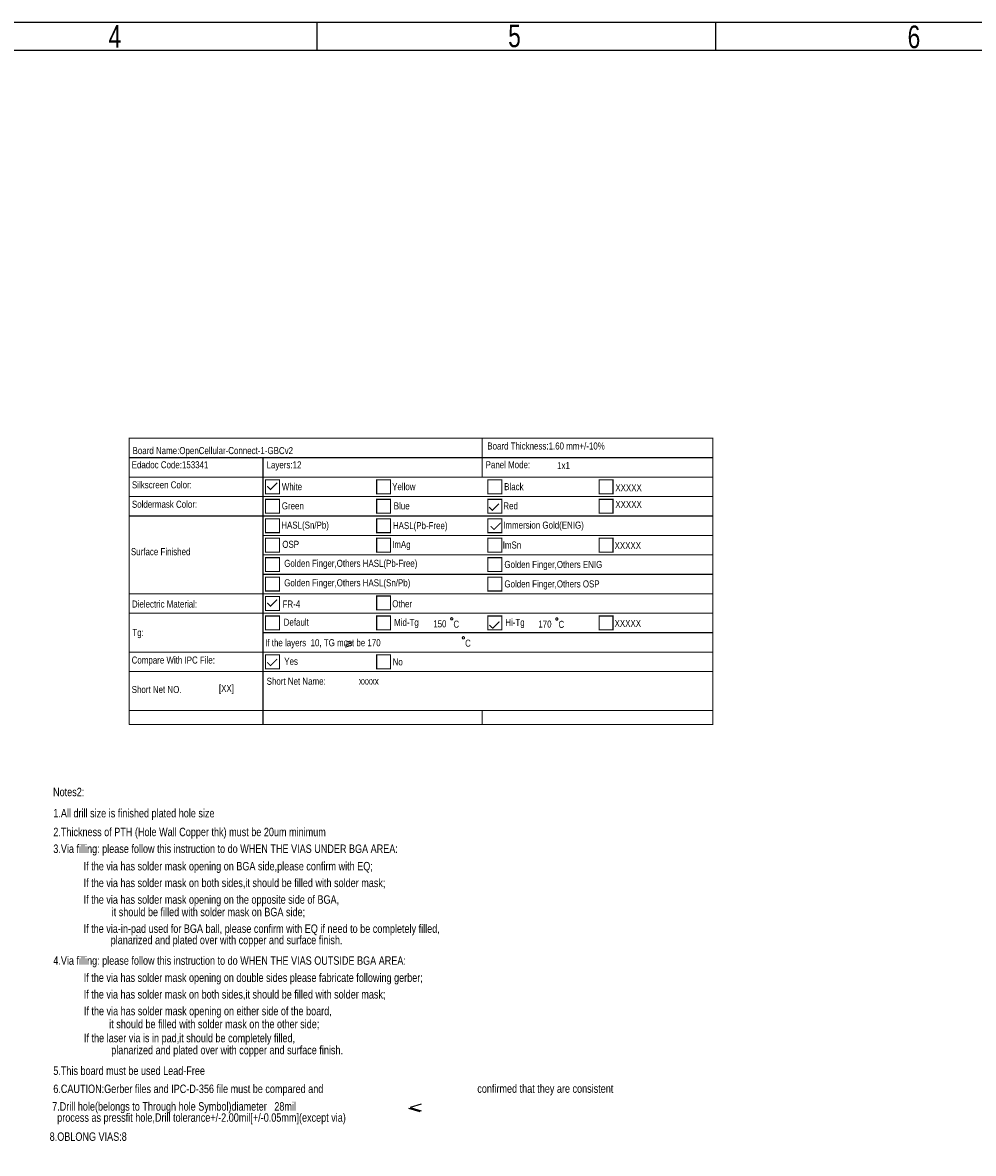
# Model space of a CAD drawing. Extents: x -53 to 531, y -106 to 304.
# Tile 64 of 65: x 186 to 357, y 100 to 304. Entities that reach past the tile are written whole.
import ezdxf

# ---------------------------------------------------------------- set-up
doc = ezdxf.new("R2010")
doc.units = 0
doc.layers.add('BOARD_GEOMETRY_DIMENSION', color=2, linetype='CONTINUOUS')
doc.layers.add('BOARD_GEOMETRY_SILKSCREEN_TOP', color=1, linetype='CONTINUOUS')

msp = doc.modelspace()

# ---------------------------------------------------------------- linework, layer by layer
at = {"layer": 'BOARD_GEOMETRY_DIMENSION'}
for points in [[(-52.793138, -106.154474), (531.20671, -106.154474), (531.20671, 303.845722), (-52.793138, 303.845722), (-52.793138, -106.154474)], [(239.206786, 303.845468), (239.206786, 298.845478)], [(310.956706, 298.845478), (310.956706, 303.845468)], [(526.20672, 298.845478), (-47.793148, 298.845478)], [(257.742182, 107.832652), (255.742186, 108.4326)], [(257.94208, 109.2327), (255.942084, 108.632498), (257.94208, 108.03255)]]:
    msp.add_lwpolyline(points, dxfattribs=at)
for points, const_width in [([(310.411622, 180.074316), (205.411578, 180.074316), (205.411578, 229.074218), (310.411622, 229.074218), (310.411622, 180.074316)], 0.199898), ([(268.911578, 229.074218), (268.911578, 225.574098)], 0.199898), ([(205.411578, 225.574098), (310.411622, 225.574098)], 0.199898), ([(229.5017, 225.574098), (229.5017, 222.074232)], 0.199898), ([(268.911578, 225.574098), (268.911578, 222.074232)], 0.199898), ([(205.411578, 222.074232), (310.411622, 222.074232)], 0.199898), ([(229.5017, 215.074246), (229.5017, 222.074232)], 0.199898), ([(229.951534, 219.074238), (232.451656, 219.074238), (232.451656, 221.574106), (229.951534, 221.574106), (229.951534, 219.074238)], 0.199898), ([(230.251508, 220.434154), (230.85171, 219.834206), (232.051606, 221.034102)], 0.199898), ([(249.951494, 219.074238), (252.451616, 219.074238), (252.451616, 221.574106), (249.951494, 221.574106), (249.951494, 219.074238)], 0.199898), ([(269.951708, 219.074238), (272.451576, 219.074238), (272.451576, 221.574106), (269.951708, 221.574106), (269.951708, 219.074238)], 0.199898), ([(289.951668, 219.074238), (292.451536, 219.074238), (292.451536, 221.574106), (289.951668, 221.574106), (289.951668, 219.074238)], 0.199898), ([(205.411578, 218.574112), (310.411622, 218.574112)], 0.199898), ([(229.951534, 215.574118), (232.451656, 215.574118), (232.451656, 218.07424), (229.951534, 218.07424), (229.951534, 215.574118)], 0.199898), ([(249.951494, 215.574118), (252.451616, 215.574118), (252.451616, 218.07424), (249.951494, 218.07424), (249.951494, 215.574118)], 0.199898), ([(269.951708, 215.574118), (272.451576, 215.574118), (272.451576, 218.07424), (269.951708, 218.07424), (269.951708, 215.574118)], 0.199898), ([(289.951668, 215.574118), (292.451536, 215.574118), (292.451536, 218.07424), (289.951668, 218.07424), (289.951668, 215.574118)], 0.199898), ([(270.154908, 216.681812), (270.75511, 216.081864), (271.955006, 217.28176)], 0.199898), ([(205.411578, 215.074246), (308.281578, 215.074246)], 0.199898), ([(205.411578, 215.074246), (310.411622, 215.074246)], 0.199898), ([(229.5017, 199.49414), (229.5017, 215.074246)], 0.199898), ([(229.951534, 212.074252), (232.451656, 212.074252), (232.451656, 214.57412), (229.951534, 214.57412), (229.951534, 212.074252)], 0.199898), ([(249.951494, 212.074252), (252.451616, 212.074252), (252.451616, 214.57412), (249.951494, 214.57412), (249.951494, 212.074252)], 0.199898), ([(269.951708, 212.074252), (272.451576, 212.074252), (272.451576, 214.57412), (269.951708, 214.57412), (269.951708, 212.074252)], 0.199898), ([(270.45158, 213.23427), (271.051528, 212.634322), (272.251678, 213.834218)], 0.199898), ([(229.5017, 211.574126), (310.411622, 211.574126)], 0.199898), ([(229.951534, 208.574132), (232.451656, 208.574132), (232.451656, 211.074254), (229.951534, 211.074254), (229.951534, 208.574132)], 0.199898), ([(249.951494, 208.574132), (252.451616, 208.574132), (252.451616, 211.074254), (249.951494, 211.074254), (249.951494, 208.574132)], 0.199898), ([(269.951708, 208.574132), (272.451576, 208.574132), (272.451576, 211.074254), (269.951708, 211.074254), (269.951708, 208.574132)], 0.199898), ([(289.951668, 208.574132), (292.451536, 208.574132), (292.451536, 211.074254), (289.951668, 211.074254), (289.951668, 208.574132)], 0.199898), ([(229.5017, 208.07426), (310.411622, 208.07426)], 0.199898), ([(229.951534, 205.074266), (232.451656, 205.074266), (232.451656, 207.574134), (229.951534, 207.574134), (229.951534, 205.074266)], 0.199898), ([(269.951708, 205.074266), (272.451576, 205.074266), (272.451576, 207.574134), (269.951708, 207.574134), (269.951708, 205.074266)], 0.199898), ([(229.5017, 204.57414), (310.411622, 204.57414)], 0.199898), ([(229.951534, 201.574146), (232.451656, 201.574146), (232.451656, 204.074268), (229.951534, 204.074268), (229.951534, 201.574146)], 0.199898), ([(269.951708, 201.574146), (272.451576, 201.574146), (272.451576, 204.074268), (269.951708, 204.074268), (269.951708, 201.574146)], 0.199898), ([(205.411578, 201.074274), (310.411622, 201.074274)], 0.199898), ([(229.5017, 201.074274), (229.5017, 197.574154)], 0.199898), ([(229.951534, 198.07428), (232.451656, 198.07428), (232.451656, 200.574148), (229.951534, 200.574148), (229.951534, 198.07428)], 0.199898), ([(230.251508, 199.434196), (230.85171, 198.834248), (232.051606, 200.034144)], 0.199898), ([(249.951494, 198.174102), (252.451616, 198.174102), (252.451616, 200.674224), (249.951494, 200.674224), (249.951494, 198.174102)], 0.199898), ([(205.411578, 197.574154), (310.411622, 197.574154)], 0.199898), ([(229.5017, 194.074288), (229.5017, 197.574154)], 0.199898), ([(229.951534, 194.57416), (232.451656, 194.57416), (232.451656, 197.074282), (229.951534, 197.074282), (229.951534, 194.57416)], 0.199898), ([(249.951494, 194.57416), (252.451616, 194.57416), (252.451616, 197.074282), (249.951494, 197.074282), (249.951494, 194.57416)], 0.199898), ([(269.951708, 194.57416), (272.451576, 194.57416), (272.451576, 197.074282), (269.951708, 197.074282), (269.951708, 194.57416)], 0.199898), ([(270.231108, 195.456302), (270.83131, 194.856354), (272.031206, 196.056504)], 0.199898), ([(289.951668, 194.57416), (292.451536, 194.57416), (292.451536, 197.074282), (289.951668, 197.074282), (289.951668, 194.57416)], 0.199898), ([(229.49154, 194.074288), (310.411622, 194.074288)], 0.199898), ([(229.5017, 194.074288), (229.5017, 190.574168)], 0.199898), ([(244.311678, 192.654174), (245.511574, 192.254124), (244.311678, 191.854074)], 0.1524), ([(244.311678, 191.454278), (245.511574, 191.854074)], 0.1524), ([(205.411578, 190.574168), (310.411622, 190.574168)], 0.199898), ([(229.5017, 190.574168), (229.5017, 187.074302)], 0.199898), ([(229.951534, 187.574174), (232.451656, 187.574174), (232.451656, 190.074296), (229.951534, 190.074296), (229.951534, 187.574174)], 0.199898), ([(230.251508, 188.734192), (230.85171, 188.134244), (232.051606, 189.33414)], 0.199898), ([(249.951494, 187.574174), (252.451616, 187.574174), (252.451616, 190.074296), (249.951494, 190.074296), (249.951494, 187.574174)], 0.199898), ([(205.411578, 187.074302), (310.411622, 187.074302)], 0.199898), ([(229.5017, 187.074302), (229.5017, 180.164232)], 0.199898), ([(310.411622, 180.074316), (310.411622, 177.534316), (205.411578, 177.534316)], 0.199898), ([(205.411578, 177.534316), (205.411578, 180.074316)], 0.199898), ([(229.5017, 180.074316), (229.5017, 177.534316)], 0.199898), ([(268.911578, 180.074316), (268.911578, 177.534316)], 0.199898)]:
    msp.add_lwpolyline(points, dxfattribs=dict(at, const_width=const_width))
at = {"layer": 'BOARD_GEOMETRY_DIMENSION', "const_width": 0.199898}
for points in [[(263.651492, 196.574156, 1.00022), (263.251696, 196.574156, 0.99978), (263.651492, 196.574156)], [(282.551632, 196.534278, 1.000245), (282.151582, 196.534024, 0.999755), (282.551632, 196.534278)], [(265.751564, 193.1543, 1.000135), (265.351514, 193.154046, 0.999865), (265.751564, 193.1543)]]:
    msp.add_lwpolyline(points, format="xyb", dxfattribs=at)
at = {"layer": 'BOARD_GEOMETRY_SILKSCREEN_TOP'}
for points in [[(-52.793138, -106.154474), (531.20671, -106.154474), (531.20671, 303.845722), (-52.793138, 303.845722), (-52.793138, -106.154474)], [(239.206786, 303.845468), (239.206786, 298.845478)], [(310.956706, 298.845478), (310.956706, 303.845468)], [(526.20672, 298.845478), (-47.793148, 298.845478)]]:
    msp.add_lwpolyline(points, dxfattribs=at)

# ---------------------------------------------------------------- texts
at = {"layer": 'BOARD_GEOMETRY_DIMENSION'}
for s, height, width, p in [('4', 4.064, 0.75, (201.73188, 299.345604)), ('5', 4.064, 0.75, (273.598894, 299.428408)), ('6', 4.064, 0.75, (345.452192, 299.255688)), ('6', 4.064, 0.75, (345.452192, 299.255688)), ('Board Thickness:1.60 mm+/-10%', 1.27, 0.84, (269.846552, 227.030788)), ('Board Name:OpenCellular-Connect-1-GBCv2', 1.27, 0.84, (206.041498, 226.204272)), ('Edadoc Code:153341', 1.27, 0.84, (205.881478, 223.654112)), ('Layers:12', 1.27, 0.84, (230.146606, 223.630998)), ('Panel Mode:', 1.27, 0.84, (269.541498, 223.664272)), ('1x1', 1.27, 0.84, (282.401518, 223.514158)), ('Silkscreen Color:', 1.27, 0.84, (205.92161, 220.044264)), ('White', 1.27, 0.84, (232.881678, 219.714318)), ('Yellow', 1.27, 0.84, (252.731524, 219.714318)), ('Black', 1.27, 0.84, (272.881598, 219.714318)), ('XXXXX', 1.27, 0.84, (292.881558, 219.514166)), ('Soldermask Color:', 1.27, 0.84, (205.92161, 216.544144)), ('XXXXX', 1.27, 0.84, (292.881558, 216.514172)), ('Green', 1.27, 0.84, (232.881678, 216.254076)), ('Blue', 1.27, 0.84, (253.021592, 216.254076)), ('Red', 1.27, 0.84, (272.731484, 216.254076)), ('HASL(Sn/Pb)', 1.27, 0.84, (232.791508, 212.794088)), ('HASL(Pb-Free)', 1.27, 0.84, (252.861572, 212.704172)), ('Immersion Gold(ENIG)', 1.27, 0.84, (272.701512, 212.794088)), ('OSP', 1.27, 0.84, (232.971594, 209.3341)), ('ImAg', 1.27, 0.84, (252.721618, 209.314288)), ('ImSn', 1.27, 0.84, (272.621502, 209.214212)), ('XXXXX', 1.27, 0.84, (292.741604, 209.114136)), ('Surface Finished', 1.27, 0.84, (205.741524, 208.014316)), ('Golden Finger,Others HASL(Pb-Free)', 1.27, 0.84, (233.321606, 205.914244)), ('Golden Finger,Others ENIG', 1.27, 0.84, (272.921476, 205.714092)), ('Golden Finger,Others HASL(Sn/Pb)', 1.27, 0.84, (233.321606, 202.414124)), ('Golden Finger,Others OSP', 1.27, 0.84, (272.921476, 202.214226)), ('Dielectric Material:', 1.27, 0.84, (205.92161, 198.594218)), ('FR-4', 1.27, 0.84, (233.021632, 198.594218)), ('Other', 1.27, 0.84, (252.75159, 198.634096)), ('Default', 1.27, 0.84, (233.22153, 195.314316)), ('Mid-Tg', 1.27, 0.84, (253.081536, 195.29425)), ('150', 1.27, 0.84, (260.121654, 195.034154)), ('C', 1.27, 0.84, (263.751568, 194.97421)), ('Hi-Tg', 1.27, 0.84, (273.081496, 195.29425)), ('170', 1.27, 0.84, (279.02154, 194.994276)), ('C', 1.27, 0.84, (282.651708, 194.934078)), ('XXXXX', 1.27, 0.84, (292.741604, 195.114164)), ('Tg:', 1.27, 0.84, (206.00162, 193.46418)), ('If the layers  10, TG must be 170', 1.27, 0.84, (229.88651, 191.630808)), ('C', 1.27, 0.84, (265.85164, 191.5541)), ('Compare With IPC File:', 1.27, 0.84, (205.871572, 188.514228)), ('Yes', 1.27, 0.84, (233.321606, 188.284104)), ('No', 1.27, 0.84, (252.821694, 188.184282)), ('Short Net Name:', 1.27, 0.84, (230.161592, 184.694322)), ('xxxxx', 1.27, 0.84, (246.751602, 184.7342)), ('Short Net NO.', 1.27, 0.84, (205.881478, 183.214264)), ('[XX]', 1.27, 0.84, (221.571566, 183.414162)), ('Notes2:', 1.524, 0.8, (191.738758, 164.645848)), ('1.All drill size is finished plated hole size', 1.524, 0.8, (191.77889, 160.835848)), ('2.Thickness of PTH (Hole Wall Copper thk) must be 20um minimum', 1.524, 0.8, (191.77889, 157.45587)), ('3.Via filling: please follow this instruction to do WHEN THE VIAS UNDER BGA AREA:', 1.524, 0.8, (191.77889, 154.43581)), ('If the via has solder mask opening on BGA side,please confirm with EQ;', 1.524, 0.8, (197.238874, 151.295862)), ('If the via has solder mask on both sides,it should be filled with solder mask;', 1.524, 0.8, (197.238874, 148.295868)), ('If the via has solder mask opening on the opposite side of BGA,', 1.524, 0.8, (197.238874, 145.295874)), ('it should be filled with solder mask on BGA side;', 1.524, 0.8, (202.278742, 143.055848)), ('If the via-in-pad used for BGA ball, please confirm with EQ if need to be completely filled,', 1.524, 0.8, (197.228714, 140.055854)), ('planarized and plated over with copper and surface finish.', 1.524, 0.8, (202.09891, 138.015726)), ('4.Via filling: please follow this instruction to do WHEN THE VIAS OUTSIDE BGA AREA:', 1.524, 0.8, (191.77889, 134.315708)), ('If the via has solder mask opening on double sides please fabricate following gerber;', 1.524, 0.8, (197.24878, 131.235704)), ('If the via has solder mask on both sides,it should be filled with solder mask;', 1.524, 0.8, (197.24878, 128.23571)), ('If the via has solder mask opening on either side of the board,', 1.524, 0.8, (197.278752, 125.235716)), ('it should be filled with solder mask on the other side;', 1.524, 0.8, (201.838814, 122.895868)), ('If the laser via is in pad,it should be completely filled,', 1.524, 0.8, (197.298818, 120.37568)), ('planarized and plated over with copper and surface finish.', 1.524, 0.8, (202.198732, 118.215918)), ('5.This board must be used Lead-Free', 1.524, 0.8, (191.77889, 114.495834)), ('6.CAUTION:Gerber files and IPC-D-356 file must be compared and', 1.524, 0.8, (191.77889, 111.235744)), ('confirmed that they are consistent', 1.524, 0.8, (268.0462, 111.2774)), ('7.Drill hole(belongs to Through hole Symbol)diameter   28mil', 1.524, 0.8, (191.572134, 108.072682)), ('  process as pressfit hole,Drill tolerance+/-2.00mil[+/-0.05mm](except via)', 1.524, 0.8, (191.572134, 106.066082)), ('8.OBLONG VIAS:8', 1.524, 0.8, (191.128904, 102.635812))]:
    msp.add_text(s, height=height, dxfattribs=dict(at, width=width)).set_placement(p)
at = {"layer": 'BOARD_GEOMETRY_SILKSCREEN_TOP', "width": 0.75}
for s, p in [('4', (201.73188, 299.345604)), ('5', (273.598894, 299.428408)), ('6', (345.452192, 299.255688)), ('6', (345.452192, 299.255688))]:
    msp.add_text(s, height=4.064, dxfattribs=at).set_placement(p)

doc.saveas('drawing.dxf')
